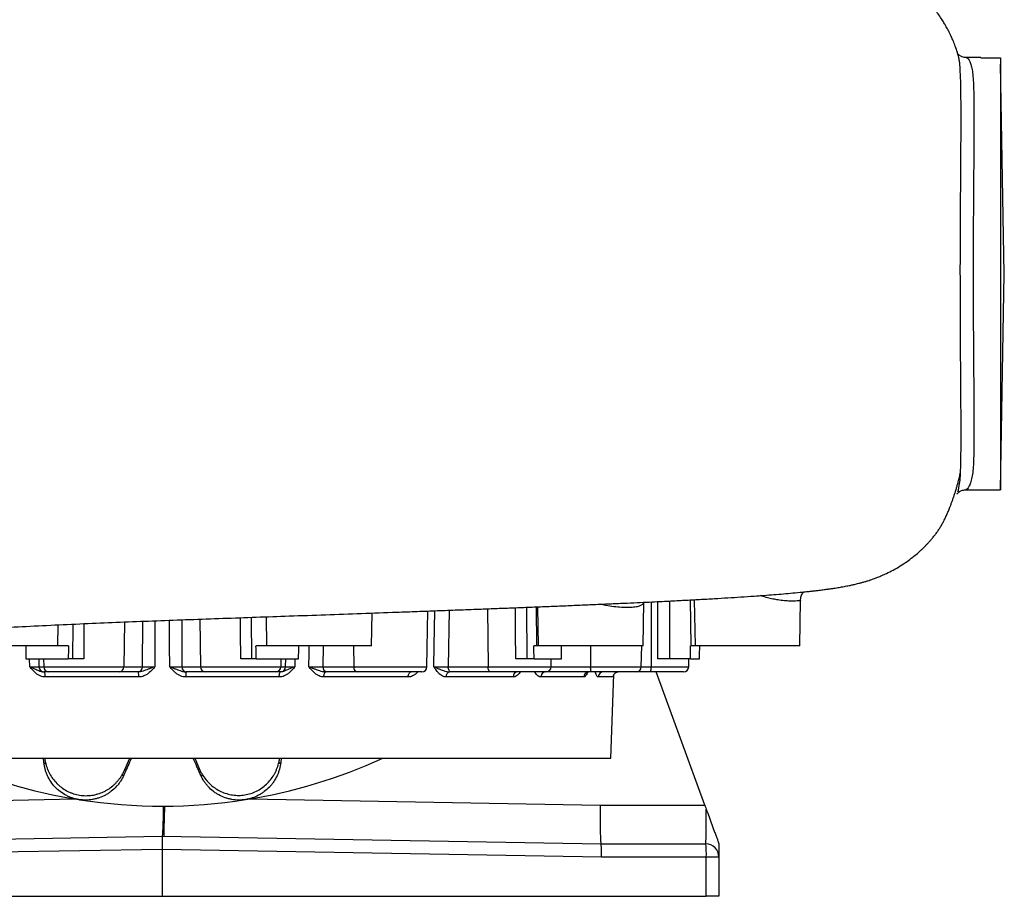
# Model space of a CAD drawing. Header units: millimetres. Extents: x 1284 to 2817, y 625 to 3302.
# Tile 3 of 5: x 2065 to 2817, y 625 to 1294. Entities that reach past the tile are written whole.
import ezdxf

# ---------------------------------------------------------------- set-up
doc = ezdxf.new("R2010")
doc.units = ezdxf.units.MM

msp = doc.modelspace()

# ---------------------------------------------------------------- linework, layer by layer
at = {"color": 7, "linetype": 'Continuous', "lineweight": 25}
for p, q in [((2798.67, 1265.25), (2787.67, 1265.25)), ((2798.67, 1265.18), (2798.67, 1265.25)), ((2798.67, 1265.18), (2813.67, 1265.18)), ((2813.67, 1265.18), (2813.67, 935.25)), ((2813.67, 1265.18), (2813.76, 1260.25)), ((2816.56, 1100.25), (2813.76, 1260.25)), ((2813.67, 935.25), (2816.56, 1100.25)), ((2787.17, 935.25), (2813.67, 935.25)), ((2579.8, 851.36), (2580.42, 816.25)), ((2660.42, 816.25), (2661.02, 851.01)), ((2660.89, 851.01), (2660.88, 851)), ((2661.02, 851.01), (2661.03, 851.17)), ((2375.76, 800.18), (2376.51, 842.75)), ((2460.19, 845.93), (2460.71, 816.25)), ((2540.71, 816.25), (2541.29, 849.42)), ((2252.99, 838.32), (2253.38, 816.25)), ((2333.38, 816.25), (2333.81, 841.19)), ((2093.97, 816.25), (2094.25, 832.19)), ((2093.97, 816.25), (2013.97, 816.25)), ((2102.11, 816.25), (2093.97, 816.25)), ((2253.38, 816.25), (2245.24, 816.25)), ((2333.38, 816.25), (2253.38, 816.25)), ((2459.49, 816.25), (2457.39, 816.25)), ((2460.71, 816.25), (2459.49, 816.25)), ((2540.71, 816.25), (2460.71, 816.25)), ((2539.43, 800.18), (2539.71, 816.25)), ((2577.19, 816.25), (2576.91, 816.25)), ((2580.42, 816.25), (2577.19, 816.25)), ((2660.42, 816.25), (2580.42, 816.25)), ((2069.59, 806.25), (2101.92, 806.25)), ((2105.47, 806.25), (2101.92, 806.25)), ((2245.43, 806.25), (2241.88, 806.25)), ((2245.43, 806.25), (2277.76, 806.25)), ((2457.52, 806.25), (2452.11, 806.25)), ((2457.52, 806.25), (2478.48, 806.25)), ((2470.56, 800.18), (2470.66, 806.25)), ((2576.96, 806.25), (2561.02, 806.25)), ((2575.63, 800.18), (2575.74, 806.25)), ((2576.96, 806.25), (2583.95, 806.25)), ((2079.52, 800.18), (2083.2, 800.18)), ((2083.2, 800.18), (2144.39, 800.18)), ((2144.39, 800.18), (2158.68, 800.18)), ((2188.67, 800.18), (2202.96, 800.18)), ((2202.96, 800.18), (2264.15, 800.18)), ((2264.15, 800.18), (2267.83, 800.18)), ((2296.35, 800.18), (2319.86, 800.18)), ((2392.02, 800.18), (2422.45, 800.18)), ((2083.5, 796.25), (2083.34, 796.25)), ((2087.17, 796.25), (2083.5, 796.25)), ((2155.73, 792.39), (2084.38, 792.39)), ((2140.73, 796.25), (2087.17, 796.25)), ((2155.03, 796.25), (2140.73, 796.25)), ((2155.52, 796.25), (2155.03, 796.25)), ((2262.97, 792.39), (2191.62, 792.39)), ((2192.32, 796.25), (2191.83, 796.25)), ((2206.62, 796.25), (2192.32, 796.25)), ((2260.18, 796.25), (2206.62, 796.25)), ((2263.85, 796.25), (2260.18, 796.25)), ((2264.01, 796.25), (2263.85, 796.25)), ((2361.48, 792.39), (2297.1, 792.39)), ((2299.32, 796.25), (2298.54, 796.25)), ((2322.83, 796.25), (2299.32, 796.25)), ((2371.76, 796.25), (2322.83, 796.25)), ((2441.59, 792.39), (2390.51, 792.39)), ((2394.02, 796.25), (2393.02, 796.25)), ((2424.45, 796.25), (2394.02, 796.25)), ((2466.56, 796.25), (2424.45, 796.25)), ((2444.69, 796.25), (2444.71, 796.25)), ((2495.49, 792.39), (2462.69, 792.39)), ((2467.14, 796.25), (2466.04, 796.25)), ((2501.52, 796.25), (2467.14, 796.25)), ((2535.43, 796.25), (2501.52, 796.25)), ((2517.88, 792.39), (2506.58, 792.39)), ((2516.17, 730.25), (2518.41, 794.19)), ((2546.5, 796.25), (2535.43, 796.25)), ((2571.63, 796.25), (2546.5, 796.25)), ((2587.89, 694.54), (2550.87, 796.25)), ((1831.17, 730.25), (2516.17, 730.25)), ((2083.27, 727.02), (2082.93, 730.25)), ((2264.42, 730.25), (2264.08, 727.02)), ((2110.08, 698.75), (2110.57, 698.68)), ((2507.95, 694.54), (2587.89, 694.54)), ((1838.67, 664.89), (2173.67, 670.74)), ((2173.67, 670.74), (2508.67, 664.89)), ((2173.67, 670.74), (2173.67, 660.75)), ((2173.67, 670.74), (2173.68, 670.74)), ((2508.67, 664.89), (2588.67, 664.89)), ((2598.67, 664.89), (2598.67, 654.89)), ((2173.67, 660.75), (1838.41, 654.89)), ((2508.94, 654.89), (2173.67, 660.75)), ((2173.67, 660.75), (2173.67, 624.89)), ((2589.02, 654.89), (2508.94, 654.89)), ((2589.02, 624.89), (2589.02, 654.89)), ((2598.67, 654.89), (2589.02, 654.89)), ((2598.67, 654.89), (2598.67, 624.89)), ((1758.33, 624.89), (2173.67, 624.89)), ((2173.67, 624.89), (2589.02, 624.89)), ((2598.67, 624.89), (2589.02, 624.89))]:
    msp.add_line(p, q, dxfattribs=at)
at = {"color": 1, "linetype": 'Continuous', "lineweight": 25}
for p, q in [((2547.01, 849.69), (2546.92, 800.18)), ((2560.84, 850.37), (2561.02, 806.25)), ((2576.81, 851.2), (2577.19, 816.25)), ((2392.78, 843.35), (2392.02, 800.18)), ((2422.07, 844.45), (2422.45, 800.18)), ((2451.87, 845.6), (2452.11, 806.25)), ((2459.12, 845.89), (2459.49, 816.25)), ((2158.68, 800.18), (2158.8, 834.92)), ((2188.54, 836.04), (2188.67, 800.18)), ((2202.38, 836.54), (2202.96, 800.18)), ((2241.62, 837.92), (2241.88, 806.25)), ((2105.47, 806.25), (2105.69, 832.71)), ((2113.89, 833.07), (2113.72, 806.25)), ((2144.93, 834.38), (2144.39, 800.18)), ((2296.47, 816.25), (2296.35, 800.18)), ((2319.65, 816.25), (2319.86, 800.18)), ((2500.63, 816.25), (2500.69, 800.18)), ((2072.51, 800.11), (2072.43, 806.25)), ((2079.44, 806.25), (2079.52, 800.18)), ((2083.09, 806.25), (2083.2, 800.18)), ((2264.26, 806.25), (2264.15, 800.18)), ((2267.83, 800.18), (2267.91, 806.25)), ((2274.92, 806.25), (2274.84, 800.11)), ((2319.86, 800.18), (2375.76, 800.18)), ((2422.45, 800.18), (2470.56, 800.18)), ((2470.56, 800.18), (2500.69, 800.18)), ((2500.69, 800.18), (2539.43, 800.18)), ((2539.43, 800.18), (2546.92, 800.18)), ((2546.92, 800.18), (2575.63, 800.18)), ((2467.14, 796.25), (2467.04, 796.28)), ((1839.4, 694.54), (2107.27, 699.21)), ((2240.08, 699.21), (2507.95, 694.54))]:
    msp.add_line(p, q, dxfattribs=at)
at = {"color": 7, "linetype": 'Continuous', "lineweight": 25, "flags": 128}
for points in [[(2782.98, 1100.25), (2783, 1114.18), (2783.03, 1128.02), (2783.09, 1142.05), (2783.17, 1155.79), (2783.26, 1169.21), (2783.35, 1182.16), (2783.44, 1194.9), (2783.51, 1206.95), (2783.55, 1217.89), (2783.55, 1228.04), (2783.48, 1237.56), (2783.33, 1246.09), (2783.17, 1251.19), (2782.97, 1255.81), (2782.97, 1255.81)], [(2781.02, 933.62), (2781.47, 935.07), (2782.21, 938.46), (2782.78, 942.64), (2783.11, 947.56), (2783.11, 947.56), (2783.11, 947.56)], [(2394.02, 796.25), (2393.63, 796.32), (2393.26, 796.55), (2392.92, 796.91), (2392.61, 797.4), (2392.37, 797.99), (2392.18, 798.67), (2392.06, 799.41), (2392.02, 800.18)], [(2424.45, 796.25), (2424.07, 796.32), (2423.69, 796.55), (2423.35, 796.91), (2423.05, 797.4), (2422.8, 797.99), (2422.61, 798.67), (2422.5, 799.41), (2422.45, 800.18)], [(2501.52, 796.25), (2501.36, 796.32), (2501.21, 796.55), (2501.06, 796.91), (2500.94, 797.4), (2500.83, 797.99), (2500.76, 798.67), (2500.71, 799.41), (2500.69, 800.18)], [(2084.38, 792.39), (2084.35, 793.15), (2084.29, 793.88), (2084.19, 794.54), (2084.06, 795.13), (2083.9, 795.6), (2083.73, 795.96), (2083.54, 796.18), (2083.34, 796.25)], [(2262.97, 792.39), (2263, 793.15), (2263.06, 793.88), (2263.16, 794.54), (2263.29, 795.13), (2263.45, 795.6), (2263.62, 795.96), (2263.81, 796.18), (2264.01, 796.25)], [(2297.1, 792.39), (2297.14, 793.15), (2297.23, 793.88), (2297.36, 794.54), (2297.54, 795.13), (2297.76, 795.6), (2298, 795.96), (2298.26, 796.18), (2298.54, 796.25)], [(2361.48, 792.39), (2361.53, 793.15), (2361.66, 793.88), (2361.87, 794.54), (2362.14, 795.13), (2362.47, 795.6), (2362.84, 795.96), (2363.24, 796.18), (2363.65, 796.25)], [(2390.51, 792.39), (2390.57, 793.15), (2390.72, 793.88), (2390.96, 794.54), (2391.28, 795.13), (2391.65, 795.6), (2392.08, 795.96), (2392.54, 796.18), (2393.02, 796.25)], [(2083.27, 727.02), (2083.3, 726.91), (2083.37, 726.82), (2083.49, 726.73), (2083.65, 726.64), (2083.85, 726.56), (2084.09, 726.49), (2084.36, 726.42), (2084.68, 726.36)], [(2264.08, 727.02), (2264.05, 726.9), (2263.96, 726.79), (2263.83, 726.69), (2263.65, 726.6), (2263.42, 726.51), (2263.14, 726.43), (2262.83, 726.36), (2262.46, 726.3)], [(2144.32, 717.34), (2144.26, 717.26), (2144.16, 717.19), (2144.01, 717.14), (2143.83, 717.11), (2143.61, 717.1), (2143.35, 717.11), (2143.06, 717.13), (2142.73, 717.18)], [(2203.03, 717.34), (2203.1, 717.25), (2203.21, 717.17), (2203.36, 717.11), (2203.56, 717.08), (2203.79, 717.06), (2204.07, 717.07), (2204.39, 717.09), (2204.74, 717.14)], [(2175.35, 693.75), (2175.26, 690.56), (2175.18, 687.48), (2175.11, 684.57), (2175.04, 681.86), (2174.97, 679.39), (2174.91, 677.17), (2174.86, 675.25), (2174.82, 673.65), (2174.79, 672.38), (2174.76, 671.46), (2174.75, 670.91), (2174.74, 670.72)], [(2587.89, 694.54), (2588.26, 693.51), (2588.63, 692.49), (2589, 691.47)]]:
    msp.add_lwpolyline(points, dxfattribs=at)
at = {"color": 1, "linetype": 'Continuous', "lineweight": 25, "flags": 128}
for points in [[(2552.13, 806.25), (2552.09, 826.25), (2552.05, 849.94)], [(2381.01, 800.11), (2381.29, 816.24), (2381.77, 842.94)], [(2443.49, 806.25), (2443.41, 826.25), (2443.33, 845.27)], [(2168.1, 835.28), (2168.08, 830.88), (2167.98, 800.11)], [(2179.37, 800.11), (2179.32, 816.24), (2179.25, 835.7)], [(2233.63, 806.25), (2233.51, 826.25), (2233.44, 837.63)], [(2083.96, 730.25), (2084.1, 728.85), (2084.1, 728.85), (2084.1, 728.85)], [(2144.06, 719.39), (2144.06, 719.39), (2148.9, 730.25)], [(2198.47, 730.25), (2203.23, 719.55), (2203.23, 719.55), (2203.23, 719.55)], [(2263.15, 729.09), (2263.15, 729.09), (2263.28, 730.25)]]:
    msp.add_lwpolyline(points, dxfattribs=at)
at = {"color": 7, "linetype": 'Continuous', "lineweight": 25}
for centre, radius, start, end in [((2083.51, 800.24), 3.99, 180.83939, 269.84587), ((2087.19, 800.24), 3.99, 180.83935, 269.84591), ((2140.56, 800.08), 3.83, 272.64533, 1.53173), ((2154.85, 800.08), 3.83, 272.64532, 1.5317), ((2192.5, 800.08), 3.83, 178.4683, 267.35468), ((2206.79, 800.08), 3.83, 178.46827, 267.35467), ((2260.16, 800.24), 3.99, 270.15409, 359.16065), ((2263.84, 800.24), 3.99, 270.15413, 359.16061), ((2299.91, 799.78), 3.58, 173.64827, 260.54705), ((2323.42, 799.78), 3.58, 173.64846, 260.54686), ((2371.76, 800.25), 4, 270, 359), ((2466.56, 800.25), 4, 270, 359), ((2535.43, 800.25), 4, 270, 359), ((2537.26, 799.22), 9.71, 342.18155, 5.6755), ((2571.63, 800.25), 4, 270, 359), ((2137.26, 793.33), 18.49, 357.08607, 9.08534), ((2210.09, 793.33), 18.49, 170.91466, 182.91393), ((2445.19, 792.68), 3.6, 97.73856, 184.59737), ((2466.38, 792.57), 3.69, 95.24189, 182.82156), ((2499.35, 792.39), 3.86, 91.94166, 179.98933), ((2510.5, 792.32), 3.93, 90.96643, 179.02412), ((2521.87, 792.25), 4, 90.03689, 178.04086), ((2173.67, 1100.25), 406.5, 245.53426, 261), ((2173.67, 1100.25), 406.5, 279, 294.46574), ((2173.67, 1100.25), 406.5, 261.11056, 279), ((2517.13, 657.39), 71.94, 358.01103, 5.98677), ((2588.67, 654.89), 10, 0, 90)]:
    msp.add_arc(centre, radius, start, end, dxfattribs=at)
for centre, major_axis, ratio, start_param, end_param in [((2173.67, 10520.21), (-326.02, 23861.27), 0.010863, 1.989468, 1.989927), ((2173.67, -10606.41), (326.02, 23861.27), 0.010863, 1.071758, 1.072235), ((2173.67, -10606.41), (-326.02, 23861.27), 0.010863, 5.21095, 5.211427), ((2173.67, 10520.21), (326.02, 23861.27), 0.010863, 4.293259, 4.293717), ((2173.67, -43.1), (-294.55, 23861.27), 0.012341, 4.747839, 4.748259), ((2173.67, -43.1), (294.55, 23861.27), 0.012341, 4.748144, 4.748564), ((2173.67, 10520.21), (-259.3, 23861.27), 0.01366, 4.292962, 4.293421), ((2173.67, -10606.41), (259.3, 23861.27), 0.01366, 5.211247, 5.211724), ((2173.67, 700.75), (0, 30), 0.032792, 3.142165, 4.477111), ((2508.94, 694.89), (0.26, 30), 0.032691, 1.583018, 3.141307), ((2588.67, 694.89), (0, 30), 0.010932, 3.141593, 4.598126), ((2508.59, 654.89), (0.09, 10), 0.034897, 4.712694, 6.282881)]:
    msp.add_ellipse(centre, major_axis=major_axis, ratio=ratio, start_param=start_param, end_param=end_param, dxfattribs=at)
for points, knots in [([(2781.06, 1267.9), (2780.96, 1268.3), (2780.39, 1270.37), (2779.19, 1273.78), (2777.61, 1277.88), (2776.17, 1281.18), (2774.97, 1283.73), (2774.04, 1285.58), (2773.55, 1286.51), (2773.25, 1287.04), (2772.27, 1288.82), (2770.85, 1291.26), (2768.93, 1294.37), (2766.64, 1297.78), (2764.01, 1301.36), (2761.25, 1304.79), (2758.35, 1308.08), (2755.54, 1311.02), (2752.69, 1313.78), (2749.86, 1316.31), (2747.18, 1318.53), (2744.72, 1320.45), (2742.15, 1322.34), (2739.05, 1324.46), (2735.38, 1326.77), (2731.14, 1329.19), (2726.53, 1331.52), (2722.13, 1333.49), (2718.48, 1334.95), (2715.9, 1335.89), (2713.92, 1336.58), (2712.44, 1337.06), (2711.07, 1337.5), (2709.55, 1337.96), (2707.67, 1338.5), (2705.45, 1339.1), (2702.33, 1339.88), (2698.93, 1340.65), (2695.32, 1341.38), (2691.73, 1342.04), (2688.22, 1342.63), (2684.62, 1343.18), (2681.4, 1343.64), (2678.78, 1343.99), (2676.66, 1344.26), (2674.82, 1344.49), (2672.71, 1344.74), (2670.28, 1345.02), (2667.52, 1345.32), (2664.4, 1345.65), (2661, 1345.99), (2657.52, 1346.33), (2654.23, 1346.63), (2651.36, 1346.89), (2648.85, 1347.1), (2646.17, 1347.33), (2643.2, 1347.57), (2639.82, 1347.84), (2636.34, 1348.11), (2632.53, 1348.4), (2628.24, 1348.71), (2623.47, 1349.05), (2616.6, 1349.51), (2607.46, 1350.1), (2595.8, 1350.81), (2583.37, 1351.51), (2570.19, 1352.22), (2556.22, 1352.92), (2541.33, 1353.64), (2525.5, 1354.38), (2508.79, 1355.12), (2491.47, 1355.86), (2474.52, 1356.56), (2458.24, 1357.21), (2442.73, 1357.82), (2427.25, 1358.41), (2411.89, 1359), (2396.61, 1359.57), (2381.09, 1360.15), (2364.98, 1360.74), (2348.63, 1361.34), (2332.1, 1361.94), (2315.44, 1362.54), (2298.05, 1363.16), (2279.92, 1363.8), (2261.18, 1364.46), (2241.83, 1365.14), (2222.25, 1365.82), (2202.91, 1366.5), (2184.69, 1367.15), (2167.8, 1367.78), (2152.22, 1368.38), (2137.62, 1368.97), (2124.03, 1369.54), (2111.45, 1370.08), (2097.73, 1370.7), (2082.5, 1371.41), (2065.4, 1372.26), (2050.13, 1373.06), (2036.69, 1373.79), (2025.09, 1374.45), (2013.44, 1375.12), (2001.74, 1375.81), (1989.96, 1376.52), (1977.89, 1377.26), (1965.28, 1378.05), (1951.85, 1378.9), (1937.58, 1379.82), (1922.47, 1380.8), (1906.63, 1381.84), (1890.07, 1382.93), (1872.93, 1384.07), (1855.35, 1385.23), (1837.65, 1386.39), (1820.06, 1387.53), (1801.07, 1388.74), (1780.83, 1390), (1759.55, 1391.27), (1739.02, 1392.45), (1719.27, 1393.56), (1700.31, 1394.59), (1682.22, 1395.55), (1665.16, 1396.43), (1649.27, 1397.24), (1634.6, 1397.98), (1621.11, 1398.66), (1608.75, 1399.28), (1597.47, 1399.84), (1587.21, 1400.37), (1577.96, 1400.84), (1569.64, 1401.28), (1562.17, 1401.68), (1555.44, 1402.05), (1550.4, 1402.34), (1546.6, 1402.56), (1543.72, 1402.73), (1540.64, 1402.92), (1537.42, 1403.12), (1534.07, 1403.33), (1530.63, 1403.55), (1527.39, 1403.77), (1524.51, 1403.97), (1522.13, 1404.14), (1520.12, 1404.29), (1518.43, 1404.43), (1517.08, 1404.53), (1515.96, 1404.63), (1514.99, 1404.71), (1514.08, 1404.79), (1513.22, 1404.87), (1512.46, 1404.94), (1511.78, 1405), (1511.21, 1405.06), (1510.83, 1405.1), (1510.63, 1405.12), (1510.63, 1405.12), (1510.63, 1405.12)], [0, 0, 0, 0, 0.000679, 0.003529, 0.005949, 0.007979, 0.009688, 0.011182, 0.012617, 0.01405, 0.015475, 0.01711, 0.019107, 0.021549, 0.023854, 0.026438, 0.028893, 0.031128, 0.033154, 0.035408, 0.037402, 0.038962, 0.040926, 0.043302, 0.046093, 0.049298, 0.052881, 0.056236, 0.059167, 0.0617, 0.063314, 0.064678, 0.065979, 0.067725, 0.069947, 0.072645, 0.075651, 0.081258, 0.086716, 0.091768, 0.097989, 0.103667, 0.108816, 0.113454, 0.115953, 0.118792, 0.122039, 0.125708, 0.129823, 0.134383, 0.139297, 0.144275, 0.148624, 0.152347, 0.155442, 0.158191, 0.162471, 0.166423, 0.170421, 0.174833, 0.179659, 0.184902, 0.190562, 0.201607, 0.212893, 0.224423, 0.235893, 0.247613, 0.259592, 0.271831, 0.284329, 0.296897, 0.309173, 0.319664, 0.329917, 0.339929, 0.349681, 0.35916, 0.368566, 0.378325, 0.388466, 0.397882, 0.40761, 0.417655, 0.428021, 0.438711, 0.449533, 0.460649, 0.471525, 0.481753, 0.49089, 0.499469, 0.507496, 0.51497, 0.521886, 0.528237, 0.537586, 0.547007, 0.556472, 0.562858, 0.569283, 0.575748, 0.582254, 0.588802, 0.595457, 0.602525, 0.610046, 0.618172, 0.626775, 0.635856, 0.645422, 0.655476, 0.665833, 0.676505, 0.687143, 0.697742, 0.711455, 0.725103, 0.738662, 0.752134, 0.76552, 0.778819, 0.791898, 0.804558, 0.816792, 0.828591, 0.839948, 0.850855, 0.861308, 0.87132, 0.880747, 0.889794, 0.898456, 0.906731, 0.910585, 0.914896, 0.919662, 0.924884, 0.93056, 0.936691, 0.943261, 0.948927, 0.9541, 0.958779, 0.962964, 0.966876, 0.969966, 0.973072, 0.976193, 0.979475, 0.983174, 0.986904, 0.99091, 0.994669, 0.998073, 1, 1, 1, 1]), ([(2787.67, 1265.26), (2787.62, 1265.26), (2787.02, 1265.21), (2785.9, 1265.4), (2784.47, 1265.79), (2783.32, 1266.34), (2782.43, 1266.93), (2781.76, 1267.49), (2781.29, 1267.99), (2780.99, 1268.37), (2780.83, 1268.62), (2780.82, 1268.64), (2780.82, 1268.65)], [0, 0, 0, 0, 0.008821, 0.112209, 0.213099, 0.311525, 0.410742, 0.513424, 0.622745, 0.741997, 0.874385, 1, 1, 1, 1]), ([(2781.34, 1267.04), (2781.28, 1267.28), (2781.2, 1267.63), (2781.1, 1267.85), (2781.08, 1267.91)], [0, 0, 0, 0, 0.714996, 1, 1, 1, 1]), ([(1509.95, 797.86), (1509.94, 797.85), (1509.81, 797.84), (1510.2, 797.88), (1510.95, 797.96), (1512.25, 798.09), (1513.98, 798.24), (1516.07, 798.42), (1518.38, 798.6), (1520.93, 798.8), (1523.57, 798.99), (1526.38, 799.19), (1529.33, 799.39), (1532.55, 799.6), (1536.72, 799.86), (1541.83, 800.18), (1547.98, 800.54), (1554.11, 800.89), (1560.25, 801.23), (1566.52, 801.57), (1573.11, 801.92), (1580.25, 802.3), (1588.04, 802.7), (1596.49, 803.13), (1605.6, 803.59), (1615.41, 804.08), (1625.99, 804.61), (1636.77, 805.15), (1647.67, 805.7), (1658.6, 806.26), (1670.15, 806.86), (1682.27, 807.49), (1694.66, 808.14), (1707.67, 808.84), (1721.03, 809.57), (1734.64, 810.34), (1747.68, 811.08), (1759.07, 811.74), (1768.84, 812.32), (1777.06, 812.82), (1784.87, 813.29), (1792.26, 813.75), (1799.42, 814.2), (1806.74, 814.66), (1814.96, 815.18), (1824.37, 815.79), (1835.04, 816.48), (1846.75, 817.25), (1859.51, 818.09), (1872.22, 818.93), (1884.3, 819.73), (1895.1, 820.45), (1905.09, 821.11), (1914.21, 821.71), (1922.4, 822.24), (1929.67, 822.72), (1936.04, 823.13), (1941.86, 823.51), (1949.2, 823.98), (1958.79, 824.59), (1971.03, 825.37), (1984.57, 826.21), (2001.59, 827.24), (2021.98, 828.44), (2045.56, 829.76), (2069.93, 831.04), (2094.93, 832.24), (2119.93, 833.36), (2144.82, 834.39), (2169.59, 835.35), (2194.71, 836.27), (2220.05, 837.17), (2245.41, 838.05), (2271.59, 838.97), (2298.44, 839.92), (2325.84, 840.9), (2349.08, 841.74), (2368.32, 842.44), (2383.9, 843.02), (2399.7, 843.61), (2414.39, 844.16), (2428, 844.68), (2440.44, 845.15), (2453.07, 845.65), (2465.86, 846.16), (2478.68, 846.68), (2491.16, 847.19), (2503.35, 847.71), (2514.96, 848.22), (2525.96, 848.71), (2536.01, 849.17), (2545.15, 849.6), (2553.2, 849.99), (2560.27, 850.34), (2566.52, 850.66), (2572.42, 850.97), (2578.17, 851.27), (2583.9, 851.58), (2589.58, 851.9), (2596.83, 852.32), (2605.57, 852.84), (2615.7, 853.48), (2624.92, 854.1), (2633.24, 854.7), (2640.72, 855.27), (2648.05, 855.87), (2655.31, 856.51), (2660.79, 857.03), (2664.55, 857.41), (2666.54, 857.62), (2668.25, 857.8), (2669.69, 857.96), (2670.95, 858.1), (2672.25, 858.25), (2673.71, 858.42), (2675.39, 858.62), (2677.19, 858.84), (2678.96, 859.07), (2680.56, 859.28), (2681.94, 859.47), (2683.27, 859.65), (2684.76, 859.87), (2686.54, 860.13), (2688.5, 860.44), (2690.45, 860.76), (2692.42, 861.1), (2694.33, 861.45), (2696.28, 861.82), (2697.96, 862.16), (2699.44, 862.47), (2700.77, 862.76), (2702.1, 863.06), (2703.63, 863.43), (2705.56, 863.91), (2707.81, 864.51), (2710.15, 865.18), (2712.23, 865.82), (2713.91, 866.37), (2715.55, 866.93), (2717.54, 867.63), (2720.12, 868.62), (2723.17, 869.87), (2727.07, 871.63), (2731.74, 873.98), (2737.06, 877.05), (2742.07, 880.35), (2746.41, 883.58), (2749.67, 886.26), (2752.05, 888.36), (2753.73, 889.91), (2755.28, 891.41), (2756.78, 892.92), (2758.24, 894.46), (2759.67, 896.02), (2761.06, 897.62), (2762.59, 899.46), (2764.2, 901.53), (2765.85, 903.81), (2767.41, 906.16), (2768.84, 908.55), (2770.06, 910.83), (2771.35, 913.42), (2772.6, 916.11), (2773.81, 918.91), (2774.91, 921.61), (2775.88, 924.14), (2776.74, 926.46), (2777.57, 928.83), (2778.39, 931.26), (2779.19, 933.74), (2779.97, 936.28), (2780.71, 938.85), (2781.51, 941.8), (2782.34, 945.08), (2782.88, 947.54), (2783.15, 948.74), (2783.16, 948.83)], [0, 0, 0, 0, 0.00071, 0.006413, 0.012256, 0.018477, 0.025257, 0.031869, 0.038013, 0.043979, 0.050147, 0.055302, 0.060837, 0.06656, 0.072118, 0.081614, 0.090559, 0.098951, 0.10678, 0.114195, 0.121672, 0.1295, 0.137675, 0.146196, 0.154897, 0.163924, 0.173273, 0.182941, 0.191391, 0.200064, 0.208957, 0.218069, 0.227204, 0.235927, 0.245661, 0.254809, 0.263378, 0.271373, 0.27683, 0.281988, 0.286846, 0.291403, 0.295662, 0.299982, 0.304768, 0.310569, 0.31693, 0.323847, 0.331318, 0.33934, 0.345994, 0.352201, 0.357886, 0.363051, 0.367697, 0.371758, 0.375323, 0.378416, 0.38153, 0.38763, 0.39442, 0.401896, 0.410055, 0.422512, 0.435372, 0.448614, 0.462218, 0.476006, 0.489225, 0.502647, 0.516319, 0.530239, 0.544227, 0.55822, 0.573863, 0.589486, 0.605098, 0.614295, 0.623495, 0.632965, 0.642975, 0.650594, 0.65849, 0.66665, 0.675073, 0.683756, 0.692499, 0.700824, 0.709477, 0.717606, 0.725212, 0.732301, 0.738874, 0.744406, 0.749517, 0.754391, 0.759334, 0.764352, 0.769443, 0.774606, 0.784262, 0.794272, 0.804778, 0.813129, 0.821712, 0.830518, 0.839676, 0.849413, 0.852567, 0.855434, 0.857921, 0.860028, 0.861756, 0.863527, 0.865766, 0.86823, 0.871087, 0.873954, 0.876472, 0.878643, 0.880542, 0.882772, 0.885535, 0.888789, 0.891938, 0.894791, 0.89808, 0.900907, 0.903582, 0.905565, 0.907492, 0.909364, 0.911346, 0.913621, 0.916198, 0.918862, 0.921225, 0.922911, 0.924169, 0.925772, 0.927889, 0.930443, 0.933137, 0.936884, 0.940757, 0.944474, 0.947691, 0.950412, 0.951862, 0.953124, 0.954266, 0.955397, 0.956551, 0.957758, 0.959045, 0.960436, 0.962484, 0.964784, 0.967361, 0.970236, 0.973316, 0.976178, 0.978791, 0.981176, 0.98336, 0.984889, 0.986348, 0.987759, 0.989148, 0.990545, 0.991977, 0.99347, 0.995048, 0.997317, 0.99981, 1, 1, 1, 1]), ([(2783.11, 947.56), (2783.11, 947.56), (2783.11, 947.76), (2783.13, 948.3), (2783.15, 948.83)], [0, 0, 0, 0, 0.000048, 1, 1, 1, 1]), ([(2780.48, 932.06), (2780.48, 932.05), (2780.47, 932.03), (2780.57, 932.2), (2780.84, 932.55), (2781.28, 933.02), (2781.92, 933.57), (2782.79, 934.14), (2783.93, 934.7), (2785.37, 935.1), (2786.52, 935.3), (2787.13, 935.25), (2787.15, 935.24)], [0, 0, 0, 0, 0.065305, 0.212296, 0.343398, 0.461734, 0.570776, 0.673942, 0.774254, 0.885227, 0.994847, 1, 1, 1, 1]), ([(2661.01, 850.99), (2661.03, 851.44), (2661.06, 852.47), (2661.47, 854), (2662.13, 855.48), (2662.81, 856.59), (2663.31, 857.13), (2663.47, 857.3)], [0, 0, 0, 0, 0.192309, 0.440335, 0.67411, 0.895628, 1, 1, 1, 1]), ([(2113.72, 806.25), (2112.93, 806.25), (2112.15, 806.25), (2111, 806.25), (2110.62, 806.25), (2109.87, 806.25), (2109.5, 806.25), (2108.79, 806.25), (2108.45, 806.25), (2107.78, 806.25), (2107.45, 806.25), (2106.52, 806.25), (2105.96, 806.25), (2105.47, 806.25)], [0, 0, 0, 0, 0.25, 0.25, 0.375, 0.375, 0.5, 0.5, 0.625, 0.625, 0.75, 0.75, 1, 1, 1, 1]), ([(2241.88, 806.25), (2241.38, 806.25), (2240.83, 806.25), (2239.91, 806.25), (2239.58, 806.25), (2238.91, 806.25), (2238.56, 806.25), (2237.85, 806.25), (2237.49, 806.25), (2236.74, 806.25), (2236.36, 806.25), (2235.2, 806.25), (2234.42, 806.25), (2233.63, 806.25)], [0, 0, 0, 0, 0.25, 0.25, 0.375, 0.375, 0.5, 0.5, 0.625, 0.625, 0.75, 0.75, 1, 1, 1, 1]), ([(2452.11, 806.25), (2451.24, 806.25), (2449.49, 806.25), (2446.38, 806.25), (2444.37, 806.25), (2443.49, 806.25)], [0, 0, 0, 0, 0.35817, 0.716341, 1, 1, 1, 1]), ([(2561.02, 806.25), (2560.07, 806.25), (2558.18, 806.25), (2554.98, 806.25), (2553.01, 806.25), (2552.13, 806.25)], [0, 0, 0, 0, 0.358171, 0.716342, 1, 1, 1, 1]), ([(2072.51, 800.11), (2073, 800.11), (2074.55, 800.11), (2076.81, 800.12), (2078.84, 800.14), (2079.3, 800.17), (2079.52, 800.18)], [0, 0, 0, 0, 0.1339303, 0.4224962, 0.7112216, 1, 1, 1, 1]), ([(2084.38, 792.39), (2083.72, 792.43), (2082.42, 792.52), (2080.42, 793.17), (2078.45, 794.22), (2076.04, 796.07), (2074.14, 798.14), (2072.86, 799.69), (2072.52, 800.11), (2072.51, 800.11)], [0, 0, 0, 0, 0.135117, 0.270424, 0.430732, 0.59137, 0.890413, 0.998807, 1, 1, 1, 1]), ([(2072.51, 800.11), (2072.52, 800.11), (2073.09, 799.9), (2074.35, 799.44), (2076.2, 798.7), (2078.5, 797.72), (2080.7, 796.6), (2082.58, 796.35), (2083.34, 796.25)], [0, 0, 0, 0, 0.001504, 0.138804, 0.312843, 0.489367, 0.794242, 1, 1, 1, 1]), ([(2167.98, 800.11), (2167.97, 800.11), (2167.38, 799.9), (2166.04, 799.43), (2163.98, 798.69), (2161.3, 797.72), (2158.61, 796.6), (2156.41, 796.35), (2155.52, 796.25)], [0, 0, 0, 0, 0.001506, 0.138807, 0.313968, 0.489354, 0.794235, 1, 1, 1, 1]), ([(2167.98, 800.11), (2167.98, 800.11), (2167.62, 799.69), (2166.3, 798.14), (2164.34, 796.07), (2161.85, 794.22), (2159.82, 793.17), (2157.76, 792.52), (2156.41, 792.43), (2155.73, 792.39)], [0, 0, 0, 0, 0.001194, 0.109588, 0.408631, 0.569268, 0.729576, 0.864882, 1, 1, 1, 1]), ([(2158.68, 800.18), (2159.24, 800.17), (2160.36, 800.14), (2163.15, 800.12), (2165.82, 800.11), (2167.46, 800.11), (2167.98, 800.11)], [0, 0, 0, 0, 0.288774, 0.577504, 0.86607, 1, 1, 1, 1]), ([(2179.37, 800.11), (2179.89, 800.11), (2181.53, 800.11), (2184.2, 800.12), (2186.99, 800.14), (2188.11, 800.17), (2188.67, 800.18)], [0, 0, 0, 0, 0.13393, 0.422496, 0.711226, 1, 1, 1, 1]), ([(2179.37, 800.11), (2179.38, 800.11), (2179.97, 799.9), (2181.31, 799.43), (2183.37, 798.7), (2186.05, 797.72), (2188.74, 796.6), (2190.94, 796.35), (2191.83, 796.25)], [0, 0, 0, 0, 0.001506, 0.138804, 0.312841, 0.489365, 0.79424, 1, 1, 1, 1]), ([(2191.62, 792.39), (2190.94, 792.43), (2189.59, 792.52), (2187.53, 793.17), (2185.5, 794.22), (2183.01, 796.07), (2181.05, 798.14), (2179.73, 799.69), (2179.37, 800.11), (2179.37, 800.11)], [0, 0, 0, 0, 0.135118, 0.270424, 0.430732, 0.591369, 0.890412, 0.998806, 1, 1, 1, 1]), ([(2274.84, 800.11), (2274.83, 800.11), (2274.49, 799.69), (2273.21, 798.14), (2271.31, 796.07), (2268.9, 794.22), (2266.93, 793.17), (2264.93, 792.52), (2263.63, 792.43), (2262.97, 792.39)], [0, 0, 0, 0, 0.001193, 0.109587, 0.40863, 0.569268, 0.729576, 0.864883, 1, 1, 1, 1]), ([(2274.84, 800.11), (2274.83, 800.11), (2274.26, 799.9), (2273, 799.43), (2271.15, 798.69), (2268.84, 797.72), (2266.65, 796.6), (2264.77, 796.35), (2264.01, 796.25)], [0, 0, 0, 0, 0.001504, 0.138807, 0.313968, 0.489356, 0.794238, 1, 1, 1, 1]), ([(2267.83, 800.18), (2268.05, 800.17), (2268.51, 800.14), (2270.54, 800.12), (2272.8, 800.11), (2274.35, 800.11), (2274.84, 800.11)], [0, 0, 0, 0, 0.2887784, 0.5775038, 0.8660697, 1, 1, 1, 1]), ([(2285.67, 800.11), (2286.17, 800.11), (2287.75, 800.11), (2290.56, 800.12), (2293.84, 800.14), (2295.51, 800.17), (2296.35, 800.18)], [0, 0, 0, 0, 0.1339306, 0.4224939, 0.7112192, 1, 1, 1, 1]), ([(2297.1, 792.39), (2296.47, 792.43), (2295.21, 792.52), (2293.28, 793.17), (2291.39, 794.22), (2289.06, 796.07), (2287.24, 798.14), (2286, 799.69), (2285.67, 800.11), (2285.67, 800.11)], [0, 0, 0, 0, 0.13512, 0.270424, 0.430732, 0.59137, 0.890412, 0.998804, 1, 1, 1, 1]), ([(2285.67, 800.11), (2285.68, 800.11), (2286.23, 799.9), (2287.52, 799.43), (2289.59, 798.7), (2292.39, 797.72), (2295.3, 796.6), (2297.61, 796.35), (2298.54, 796.25)], [0, 0, 0, 0, 0.001508, 0.138806, 0.312843, 0.489367, 0.79424, 1, 1, 1, 1]), ([(2381.01, 800.11), (2381.44, 800.11), (2382.79, 800.11), (2385.48, 800.12), (2388.93, 800.14), (2390.99, 800.17), (2392.02, 800.18)], [0, 0, 0, 0, 0.13393, 0.422495, 0.711224, 1, 1, 1, 1]), ([(2390.51, 792.39), (2389.98, 792.43), (2388.93, 792.52), (2387.33, 793.17), (2385.75, 794.22), (2383.82, 796.07), (2382.31, 798.14), (2381.28, 799.69), (2381.01, 800.11), (2381.01, 800.11)], [0, 0, 0, 0, 0.135119, 0.2704263, 0.4307322, 0.5913692, 0.8904101, 0.9988047, 1, 1, 1, 1]), ([(2381.01, 800.11), (2381.01, 800.11), (2381.48, 799.9), (2382.59, 799.43), (2384.46, 798.7), (2387.1, 797.72), (2389.96, 796.6), (2392.14, 796.35), (2393.02, 796.25)], [0, 0, 0, 0, 0.0015075, 0.1388074, 0.3128445, 0.4893664, 0.7942404, 1, 1, 1, 1]), ([(2497.71, 795.75), (2497.71, 795.75), (2497.68, 795.71), (2497.81, 795.85), (2498.23, 796.08), (2498.79, 796.27), (2499.14, 796.23), (2499.2, 796.23)], [0, 0, 0, 0, 0.035958, 0.326758, 0.599702, 0.929833, 1, 1, 1, 1]), ([(2518.1, 793.43), (2518.1, 793.43), (2518.09, 793.42), (2518.14, 793.6), (2518.28, 793.99), (2518.58, 794.54), (2519.09, 795.16), (2519.82, 795.73), (2520.74, 796.11), (2521.46, 796.29), (2521.83, 796.24), (2521.86, 796.24)], [0, 0, 0, 0, 0.081715, 0.179215, 0.269926, 0.382235, 0.513722, 0.660938, 0.820775, 0.987371, 1, 1, 1, 1]), ([(2150.07, 730.25), (2149.85, 729.75), (2148.77, 727.34), (2146.85, 723.02), (2145.16, 719.23), (2144.32, 717.34)], [0, 0, 0, 0, 0.116727, 0.559133, 1, 1, 1, 1]), ([(2203.03, 717.34), (2202.79, 717.88), (2202.55, 718.42), (2202.25, 719.09), (2202.19, 719.23), (2202.07, 719.49), (2201.89, 719.9), (2201.23, 721.38), (2199.67, 724.87), (2198.24, 728.1), (2197.28, 730.25)], [0, 0, 0, 0, 0.125, 0.125, 0.15625, 0.15625, 0.1875, 0.25, 0.5, 1, 1, 1, 1]), ([(2144.32, 717.34), (2143.61, 715.74), (2142.77, 714.22), (2141.34, 712.04), (2140.83, 711.33), (2139.75, 709.95), (2139.18, 709.28), (2137.4, 707.35), (2136.12, 706.18), (2134.06, 704.58), (2133.35, 704.07), (2131.89, 703.11), (2131.13, 702.66), (2128.82, 701.4), (2127.23, 700.7), (2124.76, 699.85), (2123.93, 699.59), (2122.66, 699.27), (2122.23, 699.16), (2121.37, 698.98), (2120.94, 698.9), (2118.77, 698.52), (2117.04, 698.37), (2114.43, 698.36), (2113.56, 698.39), (2112.25, 698.48), (2111.81, 698.53), (2110.94, 698.63), (2110.5, 698.69), (2108.33, 699.03), (2106.64, 699.45), (2104.16, 700.27), (2103.35, 700.58), (2101.74, 701.26), (2100.95, 701.64), (2098.61, 702.87), (2097.14, 703.81), (2094.37, 705.91), (2093.07, 707.08), (2090.65, 709.63), (2089.56, 710.99), (2087.61, 713.87), (2086.76, 715.39), (2085.65, 717.78), (2085.32, 718.59), (2084.72, 720.23), (2084.46, 721.05), (2083.77, 723.56), (2083.45, 725.27), (2083.27, 727.02)], [0, 0, 0, 0, 0.0625, 0.0625, 0.09375, 0.09375, 0.125, 0.125, 0.1875, 0.1875, 0.21875, 0.21875, 0.25, 0.25, 0.3125, 0.3125, 0.34375, 0.34375, 0.359375, 0.359375, 0.375, 0.375, 0.4375, 0.4375, 0.46875, 0.46875, 0.484375, 0.484375, 0.5, 0.5, 0.5625, 0.5625, 0.59375, 0.59375, 0.625, 0.625, 0.6875, 0.6875, 0.75, 0.75, 0.8125, 0.8125, 0.875, 0.875, 0.90625, 0.90625, 0.9375, 0.9375, 1, 1, 1, 1]), ([(2084.1, 728.85), (2084.19, 728.44), (2084.29, 728.03), (2084.48, 727.2), (2084.58, 726.78), (2084.68, 726.36)], [0, 0, 0, 0, 0.5, 0.5, 1, 1, 1, 1]), ([(2084.68, 726.36), (2084.86, 725.6), (2085.07, 724.84), (2085.55, 723.35), (2085.81, 722.61), (2086.68, 720.44), (2087.36, 719.03), (2088.94, 716.3), (2089.82, 715), (2091.76, 712.55), (2092.82, 711.39), (2094.54, 709.77), (2095.13, 709.25), (2096.35, 708.26), (2096.97, 707.79), (2098.89, 706.45), (2100.24, 705.65), (2102.36, 704.61), (2103.08, 704.28), (2104.54, 703.7), (2105.27, 703.43), (2107.51, 702.72), (2109.03, 702.36), (2111.36, 701.99), (2112.15, 701.89), (2113.71, 701.76), (2114.49, 701.73), (2116.84, 701.72), (2118.4, 701.82), (2120.74, 702.16), (2121.51, 702.31), (2123.05, 702.65), (2123.8, 702.85), (2126.05, 703.53), (2127.5, 704.09), (2129.64, 705.1), (2130.34, 705.47), (2131.71, 706.24), (2132.37, 706.65), (2134.32, 707.95), (2135.56, 708.91), (2137.31, 710.49), (2137.88, 711.04), (2138.97, 712.17), (2139.49, 712.76), (2140.49, 713.96), (2140.97, 714.58), (2141.89, 715.85), (2142.32, 716.51), (2142.73, 717.18)], [0, 0, 0, 0, 0.03125, 0.03125, 0.0625, 0.0625, 0.125, 0.125, 0.1875, 0.1875, 0.25, 0.25, 0.28125, 0.28125, 0.3125, 0.3125, 0.375, 0.375, 0.40625, 0.40625, 0.4375, 0.4375, 0.5, 0.5, 0.53125, 0.53125, 0.5625, 0.5625, 0.625, 0.625, 0.65625, 0.65625, 0.6875, 0.6875, 0.75, 0.75, 0.78125, 0.78125, 0.8125, 0.8125, 0.875, 0.875, 0.90625, 0.90625, 0.9375, 0.9375, 0.96875, 0.96875, 1, 1, 1, 1]), ([(2264.08, 727.02), (2263.9, 725.27), (2263.58, 723.56), (2262.89, 721.05), (2262.62, 720.22), (2262.03, 718.58), (2261.69, 717.77), (2260.59, 715.38), (2259.74, 713.87), (2258.28, 711.71), (2257.76, 711.01), (2256.94, 709.99), (2256.66, 709.65), (2256.08, 708.99), (2255.78, 708.66), (2254.27, 707.07), (2252.97, 705.91), (2250.89, 704.33), (2250.18, 703.83), (2249.07, 703.13), (2248.7, 702.9), (2247.94, 702.46), (2247.55, 702.25), (2245.61, 701.22), (2244, 700.54), (2240.7, 699.44), (2239, 699.03), (2235.52, 698.48), (2233.78, 698.35), (2230.3, 698.37), (2228.56, 698.53), (2225.96, 698.97), (2225.1, 699.16), (2223.41, 699.6), (2222.57, 699.85), (2220.11, 700.71), (2218.52, 701.41), (2216.59, 702.46), (2216.2, 702.68), (2215.45, 703.13), (2215.08, 703.36), (2213.98, 704.08), (2213.28, 704.58), (2211.22, 706.18), (2209.94, 707.36), (2208.46, 708.97), (2208.16, 709.3), (2207.6, 709.97), (2207.32, 710.31), (2206.51, 711.34), (2206.01, 712.04), (2204.57, 714.22), (2203.74, 715.74), (2203.03, 717.34)], [0, 0, 0, 0, 0.0625, 0.0625, 0.09375, 0.09375, 0.125, 0.125, 0.1875, 0.1875, 0.21875, 0.21875, 0.234375, 0.234375, 0.25, 0.25, 0.3125, 0.3125, 0.34375, 0.34375, 0.359375, 0.359375, 0.375, 0.375, 0.4375, 0.4375, 0.5, 0.5, 0.5625, 0.5625, 0.625, 0.625, 0.65625, 0.65625, 0.6875, 0.6875, 0.75, 0.75, 0.765625, 0.765625, 0.78125, 0.78125, 0.8125, 0.8125, 0.875, 0.875, 0.890625, 0.890625, 0.90625, 0.90625, 0.9375, 0.9375, 1, 1, 1, 1]), ([(2204.74, 717.14), (2205.57, 715.81), (2206.49, 714.56), (2207.99, 712.79), (2208.51, 712.22), (2209.6, 711.11), (2210.17, 710.57), (2211.92, 709.02), (2213.15, 708.07), (2215.73, 706.37), (2217.08, 705.61), (2219.92, 704.28), (2221.37, 703.72), (2224.33, 702.83), (2225.84, 702.49), (2228.94, 702.05), (2230.49, 701.94), (2233.59, 701.96), (2235.13, 702.09), (2238.22, 702.57), (2239.73, 702.93), (2242.68, 703.87), (2244.12, 704.45), (2246.93, 705.83), (2248.27, 706.62), (2250.81, 708.39), (2252.02, 709.36), (2254.3, 711.5), (2255.35, 712.65), (2257.28, 715.07), (2258.16, 716.35), (2259.34, 718.37), (2259.71, 719.06), (2260.4, 720.45), (2260.72, 721.16), (2261.6, 723.31), (2262.08, 724.78), (2262.46, 726.3)], [0, 0, 0, 0, 0.0625, 0.0625, 0.09375, 0.09375, 0.125, 0.125, 0.1875, 0.1875, 0.25, 0.25, 0.3125, 0.3125, 0.375, 0.375, 0.4375, 0.4375, 0.5, 0.5, 0.5625, 0.5625, 0.625, 0.625, 0.6875, 0.6875, 0.75, 0.75, 0.8125, 0.8125, 0.875, 0.875, 0.90625, 0.90625, 0.9375, 0.9375, 1, 1, 1, 1]), ([(2262.46, 726.3), (2262.58, 726.77), (2262.7, 727.23), (2262.87, 727.93), (2262.93, 728.16), (2263.01, 728.51), (2263.06, 728.68), (2263.1, 728.88), (2263.13, 728.98), (2263.14, 729.03), (2263.15, 729.06), (2263.15, 729.07), (2263.15, 729.09)], [0, 0, 0, 0, 0.5, 0.5, 0.75, 0.75, 0.875, 0.9375, 0.96875, 0.984375, 0.984375, 1, 1, 1, 1]), ([(2142.73, 717.18), (2142.96, 717.55), (2143.18, 717.92), (2143.52, 718.47), (2143.63, 718.66), (2143.79, 718.93), (2143.87, 719.07), (2143.97, 719.23), (2144.02, 719.31), (2144.04, 719.34), (2144.05, 719.37), (2144.06, 719.38), (2144.06, 719.39)], [0, 0, 0, 0, 0.5, 0.5, 0.75, 0.75, 0.875, 0.9375, 0.96875, 0.984375, 0.984375, 1, 1, 1, 1]), ([(2203.23, 719.55), (2203.48, 719.15), (2203.73, 718.75), (2204.23, 717.95), (2204.48, 717.54), (2204.74, 717.14)], [0, 0, 0, 0, 0.5, 0.5, 1, 1, 1, 1]), ([(2589, 691.47), (2589.73, 689.47), (2591.19, 685.45), (2593.33, 679.58), (2595.08, 674.78), (2596.43, 671.06), (2597.24, 668.84), (2597.82, 667.25), (2598.14, 666.37), (2598.38, 665.7), (2598.56, 665.21), (2598.66, 664.94), (2598.67, 664.91), (2598.67, 664.89)], [0, 0, 0, 0, 0.204608, 0.410015, 0.615288, 0.720938, 0.815171, 0.848017, 0.881196, 0.904702, 0.928163, 0.96502, 1, 1, 1, 1])]:
    msp.add_open_spline(points, degree=3, knots=knots, dxfattribs=at)
at = {"color": 1, "linetype": 'Continuous', "lineweight": 25}
for points, knots in [([(2782.97, 1255.81), (2782.97, 1255.81), (2782.97, 1255.81), (2782.71, 1260.16), (2782.33, 1262.59), (2781.84, 1265.3), (2781.49, 1266.53), (2781.34, 1267.04)], [0, 0, 0, 0, 0.000003, 0.268517, 0.53704, 0.808745, 1, 1, 1, 1]), ([(2787.68, 1265.16), (2787.95, 1265.13), (2788.59, 1265.06), (2789.65, 1263.59), (2790.76, 1261.01), (2791.77, 1257.27), (2792.57, 1252.45), (2792.98, 1246.47), (2793.18, 1239.44), (2793.34, 1231.48), (2793.39, 1222.61), (2793.39, 1212.78), (2793.34, 1202.14), (2793.26, 1190.87), (2793.16, 1178.98), (2793.06, 1166.41), (2792.96, 1153.49), (2792.88, 1140.47), (2792.82, 1127.34), (2792.78, 1113.9), (2792.77, 1104.8), (2792.77, 1100.25)], [0, 0, 0, 0, 0.041237, 0.094887, 0.148536, 0.20136, 0.254181, 0.308598, 0.36302, 0.41591, 0.4688, 0.523233, 0.577665, 0.630547, 0.683429, 0.737846, 0.792264, 0.843501, 0.894739, 0.947369, 1, 1, 1, 1]), ([(2783.15, 948.83), (2783.2, 950.18), (2783.34, 953.85), (2783.47, 960.78), (2783.55, 969.72), (2783.56, 979.68), (2783.53, 990.52), (2783.46, 1002.08), (2783.38, 1014.39), (2783.28, 1027.42), (2783.19, 1041.12), (2783.1, 1055.27), (2783.04, 1069.92), (2782.99, 1084.95), (2782.99, 1095.15), (2782.98, 1100.25)], [0, 0, 0, 0, 0.044822, 0.121557, 0.198293, 0.277187, 0.356081, 0.434081, 0.51208, 0.592328, 0.672576, 0.753192, 0.833809, 0.916904, 1, 1, 1, 1]), ([(2792.77, 1100.25), (2792.77, 1099.66), (2792.77, 1094.49), (2792.78, 1084.77), (2792.83, 1071.05), (2792.9, 1057.4), (2792.98, 1044.06), (2793.08, 1031.25), (2793.18, 1018.92), (2793.28, 1007.05), (2793.35, 995.85), (2793.39, 985.49), (2793.39, 975.93), (2793.31, 967.16), (2793.15, 959.39), (2792.88, 952.71), (2792.28, 947.05), (2791.3, 942.43), (2790.15, 938.88), (2788.96, 936.55), (2787.94, 935.33), (2787.38, 935.38), (2787.16, 935.4)], [0, 0, 0, 0, 0.006871, 0.059691, 0.112511, 0.166863, 0.221214, 0.274034, 0.326854, 0.381205, 0.435556, 0.488426, 0.541296, 0.595706, 0.650117, 0.702393, 0.754665, 0.8085, 0.862337, 0.915176, 0.968013, 1, 1, 1, 1]), ([(2660.88, 851), (2660.89, 850.92), (2660.9, 850.7), (2659.67, 850.47), (2657.35, 850.28), (2655.11, 850.25), (2652.64, 850.3), (2649.88, 850.43), (2645.46, 850.89), (2641.02, 851.61), (2636.81, 852.55), (2633.27, 853.48), (2631.16, 854.27), (2630.52, 854.51)], [0, 0, 0, 0, 0.076579, 0.203194, 0.327109, 0.451016, 0.451354, 0.572075, 0.692772, 0.782035, 0.871662, 0.960915, 1, 1, 1, 1]), ([(2541.08, 849.41), (2541.04, 849.1), (2540.91, 848.16), (2539.58, 847.11), (2537.15, 846.15), (2534.85, 845.76), (2532.26, 845.49), (2529.36, 845.32), (2524.28, 845.42), (2518.49, 845.93), (2512.97, 846.74), (2509.44, 847.59), (2508.07, 847.92)], [0, 0, 0, 0, 0.060066, 0.18436, 0.305216, 0.426069, 0.429327, 0.549988, 0.670642, 0.79562, 0.920586, 1, 1, 1, 1]), ([(2285.67, 800.11), (2285.71, 805.49), (2285.75, 810.87), (2285.79, 816.25), (2285.79, 816.25)], [0, 0, 0, 0, 0.999235, 1, 1, 1, 1]), ([(2368.69, 796.25), (2368.54, 796.06), (2367.91, 795.3), (2366.61, 794.23), (2364.92, 793.17), (2363.18, 792.52), (2362.04, 792.43), (2361.48, 792.39)], [0, 0, 0, 0, 0.081301, 0.33085, 0.579891, 0.79009, 1, 1, 1, 1]), ([(2447.02, 796.25), (2446.9, 796.06), (2446.43, 795.3), (2445.45, 794.23), (2444.18, 793.17), (2442.87, 792.52), (2442.02, 792.43), (2441.59, 792.39)], [0, 0, 0, 0, 0.081306, 0.330854, 0.579893, 0.790095, 1, 1, 1, 1]), ([(2462.69, 792.39), (2462.32, 792.43), (2461.58, 792.52), (2460.46, 793.17), (2459.37, 794.23), (2458.53, 795.3), (2458.13, 796.06), (2458.03, 796.25)], [0, 0, 0, 0, 0.209904, 0.420107, 0.66915, 0.918702, 1, 1, 1, 1]), ([(2498.54, 796.14), (2498.49, 795.99), (2498.23, 795.26), (2497.69, 794.24), (2496.96, 793.16), (2496.21, 792.52), (2495.73, 792.43), (2495.49, 792.39)], [0, 0, 0, 0, 0.065637, 0.319442, 0.572723, 0.786506, 1, 1, 1, 1]), ([(2506.58, 792.39), (2506.4, 792.43), (2506.05, 792.52), (2505.52, 793.17), (2505, 794.23), (2504.61, 795.3), (2504.42, 796.06), (2504.38, 796.25)], [0, 0, 0, 0, 0.209904, 0.420108, 0.669141, 0.91869, 1, 1, 1, 1]), ([(2518.12, 793.43), (2518.11, 793.35), (2518.06, 792.94), (2517.98, 792.53), (2517.91, 792.44), (2517.88, 792.39)], [0, 0, 0, 0, 0.121328, 0.560963, 1, 1, 1, 1])]:
    msp.add_open_spline(points, degree=3, knots=knots, dxfattribs=at)

doc.saveas('drawing.dxf')
